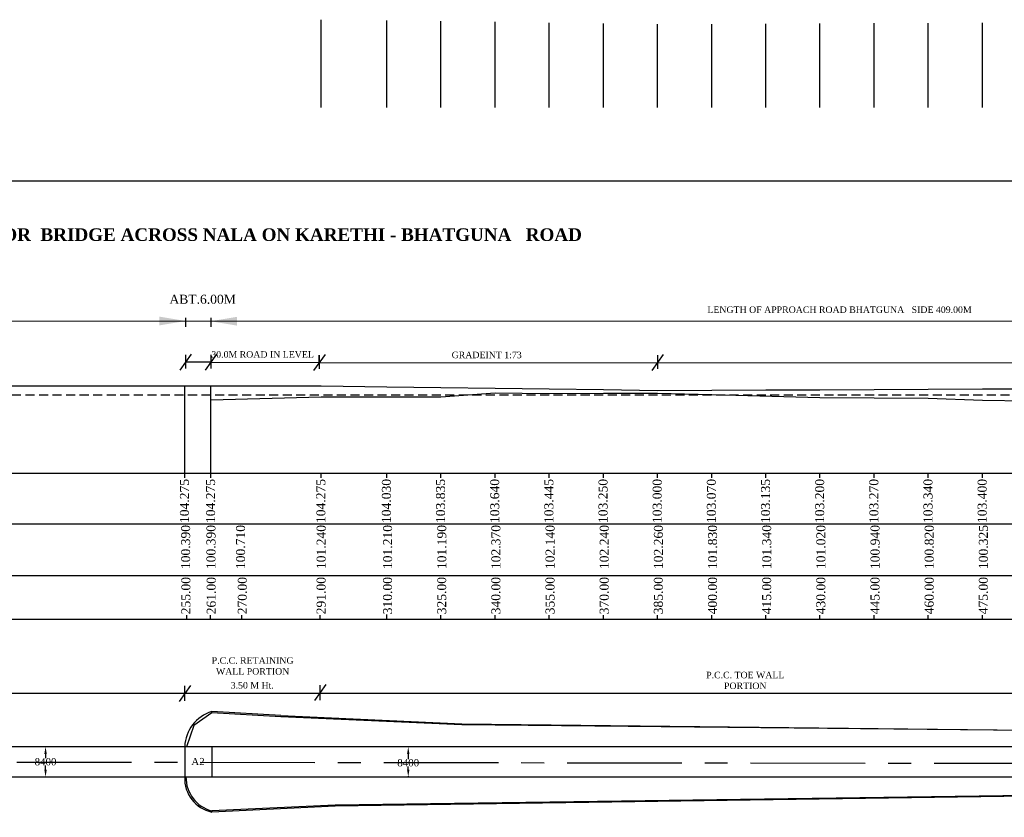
# Model space of a CAD drawing. Header units: millimetres. Extents: x -27872795 to 29991973, y -11755161 to 541449.
# Tile 13 of 37: x -22351244 to -22078553, y -11557846 to -11337004. Entities that reach past the tile are written whole.
import ezdxf

# ---------------------------------------------------------------- set-up
doc = ezdxf.new("R2010")
doc.units = ezdxf.units.MM
doc.header["$MEASUREMENT"] = 0
doc.linetypes.add('CENTER', pattern=[50.8, 31.75, -6.35, 6.35, -6.35])
doc.linetypes.add('DASED', pattern=[0.375, 0.25, -0.125])
doc.styles.get("Standard").update_dxf_attribs({"font": 'times.ttf'})
doc.dimstyles.get("Standard").update_dxf_attribs({"dimtxt": 400, "dimasz": 300, "dimexe": 150, "dimexo": 100, "dimgap": 0.09, "dimtad": 1, "dimtih": 1, "dimtoh": 1, "dimdec": 0, "dimzin": 0, "dimdsep": 46, "dimtxsty": 'Standard', "dimcen": 0.09, "dimadec": 0, "dimazin": 0, "dimtfac": 1, "dimtdec": 0, "dimtofl": 0, "dimtmove": 0, "dimatfit": 3, "dimfxl": 150, "dimtolj": 1, "dimtzin": 0, "dimarcsym": 0})

# ---------------------------------------------------------------- blocks, each defined once
blk = doc.blocks.new('*D31')
at = {"color": 0, "lineweight": -2, "ltscale": 3000, "transparency": 16777216}
for p, q in [((-22344235, -11538282), (-22343935, -11538282)), ((-22344085, -11540282), (-22344085, -11541465)), ((-22344085, -11544682), (-22344085, -11543500)), ((-22344235, -11546682), (-22343935, -11546682))]:
    blk.add_line(p, q, dxfattribs=at)
at = {"color": 0, "lineweight": 25, "ltscale": 3000, "transparency": 16777216}
for points in [[(-22344418, -11540282), (-22343752, -11540282), (-22344085, -11538282)], [(-22344418, -11544682), (-22343752, -11544682), (-22344085, -11546682)]]:
    blk.add_solid(points, dxfattribs=at)
at = {"layer": 'Defpoints', "color": 0, "lineweight": 25, "ltscale": 3000, "transparency": 16777216}
for p in [(-22345460, -11538282), (-22344085, -11538282), (-22345460, -11546682)]:
    blk.add_point(p, dxfattribs=at)
at = {"color": 2, "ltscale": 3000, "transparency": 16777216, "insert": (-22344085, -11542482), "char_height": 2000, "attachment_point": 5}
blk.add_mtext('\\A1;{\\C0;8400}', dxfattribs=at)
blk = doc.blocks.new('*D32')
at = {"color": 0, "lineweight": -2, "ltscale": 3000, "transparency": 16777216}
for p, q in [((-22243486, -11538321), (-22243786, -11538321)), ((-22243636, -11540321), (-22243636, -11541736)), ((-22243636, -11544631), (-22243636, -11543771)), ((-22243486, -11546631), (-22243786, -11546631))]:
    blk.add_line(p, q, dxfattribs=at)
at = {"color": 0, "lineweight": 25, "ltscale": 3000, "transparency": 16777216}
for points in [[(-22243970, -11540321), (-22243303, -11540321), (-22243636, -11538321)], [(-22243970, -11544631), (-22243303, -11544631), (-22243636, -11546631)]]:
    blk.add_solid(points, dxfattribs=at)
at = {"layer": 'Defpoints', "color": 0, "lineweight": 25, "ltscale": 3000, "transparency": 16777216}
for p in [(-22243636, -11538321), (-22229429, -11538321), (-22229429, -11546631)]:
    blk.add_point(p, dxfattribs=at)
at = {"color": 2, "ltscale": 3000, "transparency": 16777216, "insert": (-22243636, -11542753), "char_height": 2000, "attachment_point": 5}
blk.add_mtext('\\A1;{\\C0;8400}', dxfattribs=at)

msp = doc.modelspace()

# ---------------------------------------------------------------- linework, layer by layer
at = {"color": 1, "lineweight": 25, "ltscale": 2000}
for p, q in [((-22267756.8, -11361279.4), (-22267756.8, -11337004.4)), ((-22267756.8, -11361279.4), (-22267756.8, -11340039.4)), ((-22249600.2, -11361279.4), (-22249600.2, -11340069.4)), ((-22234600.2, -11361279.4), (-22234600.2, -11340089.4)), ((-22219600.2, -11361279.4), (-22219600.2, -11338909.4)), ((-22204600.2, -11361279.4), (-22204600.2, -11339139.4)), ((-22189600.2, -11361279.4), (-22189600.2, -11339039.4)), ((-22174600.2, -11361279.4), (-22174600.2, -11339019.4)), ((-22159600.2, -11361279.4), (-22159600.2, -11339449.4)), ((-22144600.2, -11361279.4), (-22144600.2, -11339939.4)), ((-22129600.2, -11361279.4), (-22129600.2, -11340259.4)), ((-22114600.2, -11361279.4), (-22114600.2, -11340339.4)), ((-22099600.2, -11361279.4), (-22099600.2, -11340459.4)), ((-22084600.2, -11361279.4), (-22084600.2, -11340954.4)), ((-22298289, -11462651.3), (-22298289, -11442261.3)), ((-22249600.2, -11502987.5), (-22249600.2, -11501686.6)), ((-22234600.2, -11502987.5), (-22234600.2, -11501936.4)), ((-22219600.2, -11502987.5), (-22219600.2, -11501936.4)), ((-22204600.2, -11502987.5), (-22204600.2, -11501936.4)), ((-22189600.2, -11502987.5), (-22189600.2, -11501936.4)), ((-22159600.2, -11502987.5), (-22159600.2, -11501936.4)), ((-22144600.2, -11502987.5), (-22144600.2, -11501936.4)), ((-22129600.2, -11502987.5), (-22129600.2, -11501936.4)), ((-22114600.2, -11502987.5), (-22114600.2, -11501936.4)), ((-22099600.2, -11502987.5), (-22099600.2, -11501936.4)), ((-22084600.2, -11502987.5), (-22084600.2, -11501936.4))]:
    msp.add_line(p, q, dxfattribs=at)
at = {"color": 2, "lineweight": 25, "ltscale": 2000}
for p, q in [((-22249600.2, -11361279.4), (-22249600.2, -11337249.4)), ((-22234600.2, -11361279.4), (-22234600.2, -11337444.4)), ((-22219600.2, -11361279.4), (-22219600.2, -11337639.4)), ((-22204600.2, -11361279.4), (-22204600.2, -11337834.4)), ((-22189600.2, -11361279.4), (-22189600.2, -11338029.4)), ((-22174600.2, -11361279.4), (-22174600.2, -11338279.4)), ((-22159600.2, -11361279.4), (-22159600.2, -11338209.4)), ((-22144600.2, -11361279.4), (-22144600.2, -11338144.4)), ((-22129600.2, -11361279.4), (-22129600.2, -11338079.4)), ((-22114600.2, -11361279.4), (-22114600.2, -11338009.4)), ((-22099600.2, -11361279.4), (-22099600.2, -11337939.4)), ((-22084600.2, -11361279.4), (-22084600.2, -11337879.4)), ((-22268263.5, -11431944.5), (-22268263.5, -11429847.3))]:
    msp.add_line(p, q, dxfattribs=at)
at = {"color": 7, "lineweight": 25, "ltscale": 2000}
for p, q in [((-22305368.2, -11419518.1), (-22305368.2, -11422026.1)), ((-22298289, -11419518.1), (-22298289, -11422026.1)), ((-22590516.2, -11420503), (-21889600.2, -11420382.5)), ((-22298289, -11431862.7), (-22268263.5, -11431944.5)), ((-22268263.5, -11431944.5), (-21889600.2, -11432026.4))]:
    msp.add_line(p, q, dxfattribs=at)
at = {"color": 7}
for p, q in [((-22303727, -11429645.4), (-22306895, -11434079.9)), ((-22296705, -11429645.4), (-22299873, -11434079.9)), ((-22266679.5, -11429727.3), (-22269847.5, -11434161.8)), ((-22173016.2, -11429727.3), (-22176184.2, -11434161.8)), ((-22305532.1, -11463894.8), (-22305532.1, -11462651.3)), ((-22298289, -11463894.8), (-22298289, -11462651.3)), ((-22267756.8, -11463894.8), (-22267756.8, -11462651.3)), ((-22249600.2, -11463894.8), (-22249600.2, -11462651.3)), ((-22234600.2, -11463894.8), (-22234600.2, -11462651.3)), ((-22219600.2, -11463894.8), (-22219600.2, -11462651.3)), ((-22204600.2, -11463894.8), (-22204600.2, -11462651.3)), ((-22189600.2, -11463894.8), (-22189600.2, -11462651.3)), ((-22174600.2, -11463894.8), (-22174600.2, -11462651.3)), ((-22159600.2, -11463894.8), (-22159600.2, -11462651.3)), ((-22144600.2, -11463894.8), (-22144600.2, -11462651.3)), ((-22129600.2, -11463894.8), (-22129600.2, -11462651.3)), ((-22114600.2, -11463894.8), (-22114600.2, -11462651.3)), ((-22099600.2, -11463894.8), (-22099600.2, -11462651.3)), ((-22084600.2, -11463894.8), (-22084600.2, -11462651.3)), ((-22427779.9, -11476574.2), (-21874600.2, -11476574.2)), ((-22266414.9, -11521109.5), (-22269582.9, -11525544)), ((-21919600.2, -11523529.7), (-22356864.1, -11523529.7)), ((-22303948.1, -11521312.4), (-22307116.1, -11525746.9)), ((-22305532.1, -11525636.3), (-22305532.1, -11521423)), ((-22267998.9, -11525433.3), (-22267998.9, -11521220.1)), ((-22427779.9, -11538282.2), (-21889600.2, -11538282.2)), ((-22305532.1, -11538282.2), (-22305532.1, -11546682.2)), ((-22298032.1, -11538282.2), (-22298032.1, -11546682.2)), ((-22427779.9, -11546682.2), (-21889600.2, -11546682.2))]:
    msp.add_line(p, q, dxfattribs=at)
at = {"color": 0, "lineweight": 25, "ltscale": 2000}
for p, q in [((-22305311, -11429765.4), (-22305311, -11433554.9)), ((-22298289, -11429765.4), (-22298289, -11433554.9)), ((-22268263.5, -11429847.3), (-22268263.5, -11433636.7)), ((-22174600.2, -11429847.3), (-22174600.2, -11433636.7)), ((-22298289, -11431862.7), (-22305311, -11431862.7)), ((-22481927.5, -11438376.3), (-22267756.8, -11438376.3)), ((-22305532.1, -11462651.3), (-22305532.1, -11438376.3)), ((-22298289, -11462651.3), (-22298289, -11438376.3)), ((-22267756.8, -11438376.3), (-22249600.2, -11438621.3)), ((-22249600.2, -11438621.3), (-22234600.2, -11438816.3)), ((-22234600.2, -11438816.3), (-22219600.2, -11439011.3)), ((-22219600.2, -11439011.3), (-22204600.2, -11439206.3)), ((-22204600.2, -11439206.3), (-22189600.2, -11439401.3)), ((-22114600.2, -11439381.3), (-22099600.2, -11439311.3)), ((-22099600.2, -11439311.3), (-22084600.2, -11439251.3)), ((-22084600.2, -11439251.3), (-22069600.2, -11439176.3)), ((-22305532.1, -11462651.3), (-22305532.1, -11440851.3)), ((-22189600.2, -11439401.3), (-22174600.2, -11439651.3)), ((-22174600.2, -11439651.3), (-22159600.2, -11439581.3)), ((-22159600.2, -11439581.3), (-22144600.2, -11439516.3)), ((-22144600.2, -11439516.3), (-22129600.2, -11439451.3)), ((-22129600.2, -11439451.3), (-22114600.2, -11439381.3)), ((-22304994.8, -11502987.5), (-22304994.8, -11501861.5)), ((-22298393.3, -11502987.5), (-22298393.3, -11501861.5)), ((-22289735.5, -11502987.5), (-22289735.5, -11501861.5)), ((-22267998.9, -11502987.5), (-22267998.9, -11501861.5)), ((-22249600.2, -11502987.5), (-22249600.2, -11501861.5)), ((-22234600.2, -11502987.5), (-22234600.2, -11501861.5)), ((-22219600.2, -11502987.5), (-22219600.2, -11501861.5)), ((-22204600.2, -11502987.5), (-22204600.2, -11501861.5)), ((-22189600.2, -11502987.5), (-22189600.2, -11501861.5)), ((-22174600.2, -11502987.5), (-22174600.2, -11501844.9)), ((-22159600.2, -11502987.5), (-22159600.2, -11501861.5)), ((-22144600.2, -11502987.5), (-22144600.2, -11501861.5)), ((-22129600.2, -11502987.5), (-22129600.2, -11501861.5)), ((-22114600.2, -11502987.5), (-22114600.2, -11501861.5)), ((-22099600.2, -11502987.5), (-22099600.2, -11501861.5)), ((-22084600.2, -11502987.5), (-22084600.2, -11501861.5)), ((-22289600.2, -11502987.5), (-22268600.2, -11502987.5)), ((-22268600.2, -11502987.5), (-22249600.2, -11502987.5)), ((-22249600.2, -11502987.5), (-22234600.2, -11502987.5)), ((-22234600.2, -11502987.5), (-22219600.2, -11502987.5)), ((-22219600.2, -11502987.5), (-22204600.2, -11502987.5)), ((-22204600.2, -11502987.5), (-22189600.2, -11502987.5)), ((-22189600.2, -11502987.5), (-22174600.2, -11502987.5)), ((-22174600.2, -11502987.5), (-22159600.2, -11502987.5)), ((-22159600.2, -11502987.5), (-22144600.2, -11502987.5)), ((-22144600.2, -11502987.5), (-22129600.2, -11502987.5)), ((-22129600.2, -11502987.5), (-22114600.2, -11502987.5)), ((-22114600.2, -11502987.5), (-22099600.2, -11502987.5)), ((-22099600.2, -11502987.5), (-22084600.2, -11502987.5)), ((-22084600.2, -11502987.5), (-22069600.2, -11502987.5)), ((-22298032.1, -11528882.2), (-22303046.3, -11532430.6)), ((-22303046.3, -11532430.6), (-22305074.4, -11538289.3))]:
    msp.add_line(p, q, dxfattribs=at)
at = {"color": 7, "linetype": 'DASED', "lineweight": 25, "ltscale": 10000}
msp.add_line((-22533386.6, -11440851.3), (-21934295.7, -11440851.3), dxfattribs=at)
at = {"color": 2, "lineweight": 30, "ltscale": 2000}
for p, q in [((-22298289, -11442261.3), (-22267756.8, -11441411.3)), ((-22267756.8, -11441411.3), (-22249600.2, -11441441.3)), ((-22249600.2, -11441441.3), (-22234600.2, -11441461.3)), ((-22234600.2, -11441461.3), (-22219600.2, -11440281.3)), ((-22219600.2, -11440281.3), (-22204600.2, -11440511.3)), ((-22204600.2, -11440511.3), (-22189600.2, -11440411.3)), ((-22189600.2, -11440411.3), (-22174600.2, -11440391.3)), ((-22174600.2, -11440391.3), (-22159600.2, -11440821.3)), ((-22159600.2, -11440821.3), (-22129600.2, -11441631.3)), ((-22129600.2, -11441631.3), (-22114600.2, -11441711.3)), ((-22114600.2, -11441711.3), (-22099600.2, -11441831.3)), ((-22099600.2, -11441831.3), (-22084600.2, -11442326.3)), ((-22084600.2, -11442326.3), (-22069600.2, -11442531.3))]:
    msp.add_line(p, q, dxfattribs=at)
at = {"color": 7, "lineweight": 30}
for p, q in [((-21874600.2, -11462651.3), (-22427779.9, -11462651.3)), ((-22427779.9, -11502987.5), (-22174600.2, -11502987.5))]:
    msp.add_line(p, q, dxfattribs=at)
at = {"color": 7, "ltscale": 3000}
for p, q in [((-22278912.1, -11529982.2), (-22298062.7, -11528882.2)), ((-22278912.1, -11529682.2), (-22298032.1, -11528582.2)), ((-22298032.1, -11528882.2), (-22298032.1, -11528582.2)), ((-22278912.1, -11529682.2), (-22228782.6, -11531982.2)), ((-22228782.6, -11532282.2), (-22278912.1, -11529982.2)), ((-22228782.6, -11531982.2), (-21889600.2, -11535673.3)), ((-21889600.2, -11535626), (-22228782.6, -11532282.2)), ((-22320235.7, -11538282.2), (-22319935.7, -11538282.2)), ((-22298032.1, -11538282.2), (-22298032.1, -11546682.2)), ((-21889600.2, -11549226.5), (-22263912.1, -11554482.2)), ((-21889600.2, -11549326.3), (-22263912.1, -11554782.2)), ((-22263912.1, -11554482.2), (-22298032.1, -11556082.2)), ((-22263912.1, -11554782.2), (-22298032.1, -11556382.2)), ((-22298032.1, -11556082.2), (-22298032.1, -11556382.2))]:
    msp.add_line(p, q, dxfattribs=at)
at = {"color": 7, "linetype": 'CENTER', "ltscale": 1000}
msp.add_line((-22402820.3, -11542482.2), (-21889600.2, -11543109.5), dxfattribs=at)
at = {"color": 0, "lineweight": 25, "ltscale": 2000}
msp.add_lwpolyline([(-22667404.1, -11704094.8), (-21870367.7, -11704094.8), (-21870367.7, -11381667), (-22667404.1, -11381667)], close=True, dxfattribs=at)
at = {"color": 7, "lineweight": 30}
msp.add_lwpolyline([(-22427779.9, -11490896.4), (-21874600.2, -11490896.4)], dxfattribs=at)
at = {"color": 7, "ltscale": 3000}
for centre, radius, start, end in [((-22295008.7, -11538669.4), 10530.5, 106.68497, 177.892935), ((-22296121.3, -11547155.3), 9422.7, 177.122063, 258.300032), ((-22295566, -11546767.3), 9635.9, 179.494347, 255.17131)]:
    msp.add_arc(centre, radius, start, end, dxfattribs=at)
at = {"color": 7, "lineweight": 25, "ltscale": 2}
for points in [[(-22312581.5, -11421640), (-22312581.5, -11419210), (-22305291.5, -11420425)], [(-22291082, -11419273.6), (-22291082, -11421703.6), (-22298372, -11420488.6)]]:
    msp.add_solid(points, dxfattribs=at)

# ---------------------------------------------------------------- texts
at = {"color": 7, "lineweight": 25, "insert": (-22349295.8, -11394763.7), "char_height": 3500, "width": 406852.132, "attachment_point": 2}
msp.add_mtext('{\\fTimes New Roman|b1|i0|c0|p18;L SECTION FOR CONSTRUCTION OF APPROACH ROAD FOR  BRIDGE ACROSS NALA\\fTimes New Roman|b1|i1|c0|p18; \\fTimes New Roman|b1|i0|c0|p18;ON KARETHI - BHATGUNA   ROAD }', dxfattribs=at)
at = {"color": 7}
for s, insert, char_height, width, attachment_point in [(' {\\H0.62267x;ABT.6.00M}', (-22301332.3, -11413157.1), 4000, 20842.843, 2), ('30.0M ROAD IN LEVEL', (-22283979.5, -11428774.2), 1800, 86274.273, 2), ('GRADEINT 1:73', (-22221906.2, -11428926.3), 1800, 86274.273, 2), ('P.C.C. RETAINING WALL PORTION', (-22286733, -11515954.4), 1800, 29884.38, 5), ('P.C.C. TOE WALL PORTION', (-22150296, -11519958.7), 1800, 29884.38, 5), ('3.50 M Ht.', (-22286845.1, -11521321.5), 1800, 29884.38, 5), ('A2', (-22301865, -11541399.4), 2000, 30982.271, 2)]:
    msp.add_mtext(s, dxfattribs=dict(at, insert=insert, char_height=char_height, width=width, attachment_point=attachment_point))
at = {"color": 2, "insert": (-22124531.2, -11416392.5), "char_height": 1800, "width": 91076.492, "attachment_point": 2}
msp.add_mtext('{\\C0; LENGTH OF APPROACH ROAD BHATGUNA   SIDE 409.00M}', dxfattribs=at)
at = {"color": 7, "char_height": 2490.67, "attachment_point": 2, "rotation": 90}
for s, insert, width in [('104.275', (-22306869, -11470261.7), 9755.966), ('104.275', (-22299625.9, -11470261.7), 9755.966), ('104.275', (-22269093.7, -11470261.7), 9755.966), ('104.030', (-22250937.1, -11470261.7), 9755.966), ('103.835', (-22235937.1, -11470261.7), 9755.966), ('103.640', (-22220937.1, -11470261.7), 9755.966), ('103.445', (-22205937.1, -11470261.7), 9755.966), ('103.250', (-22190937.1, -11470261.7), 9755.966), ('103.000', (-22175937.1, -11470261.7), 9755.966), ('103.070', (-22160937.1, -11470261.7), 9755.966), ('103.135', (-22145937.1, -11470261.7), 9755.966), ('103.200', (-22130937.1, -11470261.7), 9755.966), ('103.270', (-22115937.1, -11470261.7), 9755.966), ('103.340', (-22100937.1, -11470261.7), 10242.258), ('103.400', (-22085937.1, -11470261.7), 9755.966), ('100.390 ', (-22306542.6, -11483013.5), 9755.966), ('100.390 ', (-22299520.6, -11483013.5), 9755.966), ('100.710 ', (-22291324.9, -11483013.5), 9755.966), ('101.240 ', (-22268999.4, -11483013.5), 9755.966), ('101.210 ', (-22250600.7, -11483013.5), 9755.966), ('101.190 ', (-22235600.7, -11483013.5), 9755.966), ('102.370 ', (-22220600.7, -11483013.5), 9755.966), ('102.140 ', (-22205600.7, -11483013.5), 9755.966), ('102.240 ', (-22190600.7, -11483013.5), 9755.966), ('102.260 ', (-22175600.7, -11483013.5), 9755.966), ('101.830 ', (-22160600.7, -11483013.5), 9755.966), ('101.340 ', (-22145600.7, -11483013.5), 9755.966), ('101.020 ', (-22130600.7, -11483013.5), 9755.966), ('100.940 ', (-22115600.7, -11483013.5), 9755.966), ('100.820 ', (-22100600.7, -11483013.5), 9755.966), ('100.325 ', (-22085600.7, -11483013.5), 9755.966), ('255.00', (-22306471.6, -11496477.2), 9755.966), ('261.00', (-22299449.6, -11496477.2), 9755.966), ('270.00', (-22290842.4, -11496477.2), 9755.966), ('291.00', (-22269015.9, -11496477.2), 9755.966), ('310.00', (-22250617.2, -11496477.2), 9755.966), ('325.00', (-22235617.2, -11496477.2), 9755.966), ('340.00', (-22220617.2, -11496477.2), 9755.966), ('355.00', (-22205617.2, -11496477.2), 9755.966), ('370.00', (-22190617.2, -11496477.2), 9755.966), ('385.00', (-22175617.2, -11496477.2), 9755.966), ('400.00', (-22160617.2, -11496477.2), 9755.966), ('415.00', (-22145617.2, -11496477.2), 9755.966), ('430.00', (-22130617.2, -11496477.2), 9755.966), ('445.00', (-22115617.2, -11496477.2), 9755.966), ('460.00', (-22100617.2, -11496477.2), 9755.966), ('475.00', (-22085617.2, -11496477.2), 9755.966)]:
    msp.add_mtext(s, dxfattribs=dict(at, insert=insert, width=width))

# ---------------------------------------------------------------- dimensions: what is measured, and where the dimension line sits
at = {"color": 7, "ltscale": 3000}
dim = msp.add_linear_dim(base=(-22344085.1, -11538282.2), p1=(-22345460.2, -11546682.2), p2=(-22345460.2, -11538282.2), angle=90, text='{\\C0;<>}', dimstyle='Standard', override={"dimtxt": 2000, "dimasz": 2000, "dimclrt": 2, "dimfxlon": 1}, dxfattribs=at)
dim.commit()
dim.dimension.update_dxf_attribs({"geometry": '*D31', "text_midpoint": (-22344085.1, -11542482.2)})
dim = msp.add_linear_dim(base=(-22243636.2, -11538321.5), p1=(-22229429.4, -11546631.3), p2=(-22229429.4, -11538321.5), angle=90, text='{\\C0;8400}', dimstyle='Standard', override={"dimtxt": 2000, "dimasz": 2000, "dimclrt": 2, "dimfxlon": 1}, dxfattribs=at)
dim.commit()
dim.dimension.update_dxf_attribs({"geometry": '*D32', "text_midpoint": (-22243636.2, -11542753.4), "dimtype": 160})

doc.saveas('drawing.dxf')
